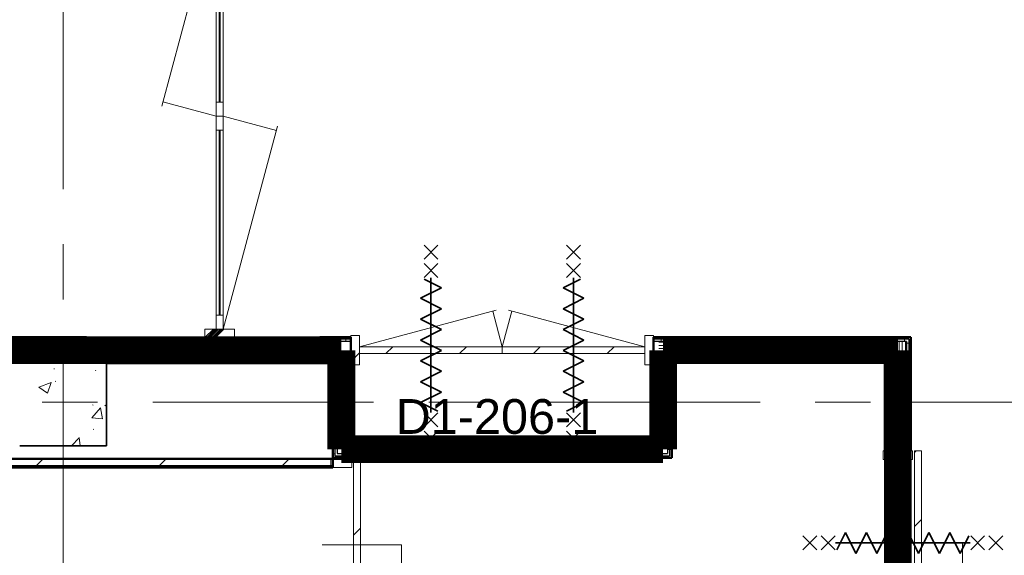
# Model space of a CAD drawing. Extents: x -2538 to 83400, y -8040 to 61900.
# Tile 88 of 105: x 62150 to 67812, y 38120 to 41202. Entities that reach past the tile are written whole.
import ezdxf

# ---------------------------------------------------------------- set-up
doc = ezdxf.new("R2010")
doc.units = 0
doc.header["$LTSCALE"] = 100
doc.linetypes.add('SCHEIDING_BRANDWEREND60', pattern=[3.2, 0.8, -1.6, 0.8])
doc.linetypes.add('stramien', pattern=[22.225, 12.7, -3.175, 3.175, -3.175])
for name, color, linetype, lineweight in [('00---0--FM-RUIMTENR', 7, 'Continuous', 18), ('BA20----_WANDEN', 14, 'Continuous', 50), ('BL$1A---_ALGEMEEN', 7, 'Continuous', 18), ('BL$7A---_STRAMIEN', 7, 'Continuous', 18), ('BL$8F---_HID-WAND', 7, 'Continuous', 18), ('BL20----_WANDEN', 7, 'Continuous', 25), ('BL28----_CONSTRUCTIES', 4, 'Continuous', 18), ('BL30----_BRANDSYMBOLEN', 14, 'Continuous', 35), ('BL30----_KOZIJNEN', 14, 'Continuous', 25), ('BL40----_BRANDWERENDESCHEIDING_60MIN', 84, 'SCHEIDING_BRANDWEREND60', 158)]:
    doc.layers.add(name, color=color, linetype=linetype, lineweight=lineweight)
doc.styles.add('Arial', font='arial.ttf', dxfattribs={"height": 200})
pattern_1 = [(270, (61025, 39375), (500, 2e-12), []), (270, (60975, 39375), (500, 2e-12), []), (270, (60925, 39375), (500, 2e-12), []), (270, (60875, 39375), (500, 2e-12), [])]
pattern_2 = [(0, (65800, 38827.5), (0, 500), []), (0, (65800, 38777.5), (0, 500), []), (0, (65800, 38727.5), (0, 500), []), (0, (65800, 38677.5), (0, 500), [])]
pattern_3 = [(270, (66387.5, 39375), (500, 2e-12), []), (270, (66337.5, 39375), (500, 2e-12), []), (270, (66287.5, 39375), (500, 2e-12), []), (270, (66237.5, 39375), (500, 2e-12), [])]
pattern_4 = [(90, (65075, 38680), (-500, -1e-12), []), (90, (65125, 38680), (-500, -1e-12), []), (90, (65175, 38680), (-500, -1e-12), []), (90, (65225, 38680), (-500, -1e-12), [])]
pattern_5 = [(0, (67125, 37890), (0, 500), []), (0, (67125, 37840), (0, 500), []), (0, (67125, 37790), (0, 500), []), (0, (67125, 37740), (0, 500), [])]
pattern_6 = [(45, (1253.4, 5927.3), (-353.5534, 353.5534), [])]
pattern_7 = [(45, (-63551.6, -33372.68), (-212.132, 212.132), [])]
pattern_8 = [(135, (32577.7, -62746.6), (-500, -500), []), (135, (32577.7, -62576.6), (-500, -500), []), (135, (32577.7, -62566.6), (-500, -500), []), (135, (32577.7, -62556.6), (-500, -500), []), (135, (32577.7, -62546.6), (-500, -500), []), (135, (32577.7, -62536.6), (-500, -500), []), (135, (32577.7, -62526.6), (-500, -500), []), (135, (32577.7, -62516.6), (-500, -500), [])]
pattern_9 = [(135, (32588.7, -65946.6), (-500, -500), []), (135, (32588.7, -65776.6), (-500, -500), []), (135, (32588.7, -65766.6), (-500, -500), []), (135, (32588.7, -65756.6), (-500, -500), []), (135, (32588.7, -65746.6), (-500, -500), []), (135, (32588.7, -65736.6), (-500, -500), []), (135, (32588.7, -65726.6), (-500, -500), []), (135, (32588.7, -65716.6), (-500, -500), [])]
pattern_10 = [(1e-13, (63950, 37592.5), (-9e-13, 500), []), (1e-13, (63950, 37542.5), (-9e-13, 500), []), (1e-13, (63950, 37492.5), (-9e-13, 500), []), (1e-13, (63950, 37442.5), (-9e-13, 500), [])]
pattern_11 = [(1e-13, (63950, 38802.5), (-9e-13, 500), []), (1e-13, (63950, 38752.5), (-9e-13, 500), []), (1e-13, (63950, 38702.5), (-9e-13, 500), []), (1e-13, (63950, 38652.5), (-9e-13, 500), [])]
pattern_12 = [(135, (34719.1, -62046.6), (-500, -500), []), (135, (34719.1, -61876.6), (-500, -500), []), (135, (34719.1, -61866.6), (-500, -500), []), (135, (34719.1, -61856.6), (-500, -500), []), (135, (34719.1, -61846.6), (-500, -500), []), (135, (34719.1, -61836.6), (-500, -500), []), (135, (34719.1, -61826.6), (-500, -500), []), (135, (34719.1, -61816.6), (-500, -500), [])]

# ---------------------------------------------------------------- blocks, each defined once
blk = doc.blocks.new('32_DR_AMC_s_dubbele deur_dt1 - 1740x2160_wbdbo60-2935297-1')
at = {"layer": 'BL30----_KOZIJNEN', "lineweight": 18}
h = blk.add_hatch(dxfattribs=at)
h.set_pattern_fill('FP_429', color=256, style=0, pattern_type=2)
h.set_pattern_definition([(45, (-63551.6, -33372.7), (-500, 500), []), (45, (-63381.6, -33372.7), (-500, 500), []), (45, (-63371.6, -33372.7), (-500, 500), []), (45, (-63361.6, -33372.7), (-500, 500), []), (45, (-63351.6, -33372.7), (-500, 500), []), (45, (-63341.6, -33372.7), (-500, 500), []), (45, (-63331.6, -33372.7), (-500, 500), []), (45, (-63321.6, -33372.7), (-500, 500), [])])
h.paths.add_polyline_path([(990, -85), (990, 85), (940, 85), (940, -85)], flags=0)
h.paths.add_polyline_path([(-750, -85), (-700, -85), (-700, 85), (-750, 85)], flags=0)
h = blk.add_hatch(dxfattribs=at)
h.set_pattern_fill('FP_428', color=256, style=0, pattern_type=2)
h.set_pattern_definition(pattern_7)
h.paths.add_polyline_path([(120, -20), (120, 20), (-700, 20), (-700, -20), (-577.5, -20)], flags=0)
h = blk.add_hatch(dxfattribs=at)
h.set_pattern_fill('FP_428', color=256, style=0, pattern_type=2)
h.set_pattern_definition(pattern_7)
h.paths.add_polyline_path([(940, -20), (940, 20), (120, 20), (120, -20), (700.4, -20)], flags=0)
at = {"layer": 'BL30----_BRANDSYMBOLEN'}
for p, q in [((-330, 603.6), (-250, 523.6)), ((-250, 603.6), (-330, 523.6)), ((570, 603.6), (490, 523.6)), ((490, 603.6), (570, 523.6)), ((-250, 498.7), (-330, 418.6)), ((-330, 498.7), (-250, 418.6)), ((490, 498.7), (570, 418.6)), ((570, 498.7), (490, 418.6)), ((-230, 358.6), (-330, 408.6)), ((-290, 416.3), (-290, -358.7)), ((-290, 416.3), (-290, -358.7)), ((470, 358.6), (570, 408.6)), ((530, 416.3), (530, -358.7)), ((530, 416.3), (530, -358.7)), ((-350, 298.6), (-230, 358.6)), ((590, 298.6), (470, 358.6)), ((-230, 238.6), (-350, 298.6)), ((470, 238.6), (590, 298.6)), ((-350, 178.6), (-230, 238.6)), ((590, 178.6), (470, 238.6)), ((-230, 118.6), (-350, 178.6)), ((470, 118.6), (590, 178.6)), ((-350, 58.6), (-230, 118.6)), ((590, 58.6), (470, 118.6)), ((-230, -1.4), (-350, 58.6)), ((470, -1.4), (590, 58.6)), ((-350, -61.4), (-230, -1.4)), ((590, -61.4), (470, -1.4)), ((-230, -121.4), (-350, -61.4)), ((470, -121.4), (590, -61.4)), ((-350, -181.4), (-230, -121.4)), ((590, -181.4), (470, -121.4)), ((-230, -241.4), (-350, -181.4)), ((470, -241.4), (590, -181.4)), ((-350, -301.4), (-230, -241.4)), ((590, -301.4), (470, -241.4)), ((-250, -351.4), (-350, -301.4)), ((490, -351.4), (590, -301.4)), ((-330, -361.4), (-250, -441.4)), ((-250, -361.4), (-330, -441.4)), ((570, -361.4), (490, -441.4)), ((490, -361.4), (570, -441.4)), ((-330, -466.4), (-250, -546.4)), ((-250, -466.4), (-330, -546.4)), ((570, -466.4), (490, -546.4)), ((490, -466.4), (570, -546.4))]:
    blk.add_line(p, q, dxfattribs=at)
at = {"layer": 'BL30----_KOZIJNEN', "lineweight": 18}
for p, q in [((-700, 20), (84.4, 230.2)), ((940, 20), (155.6, 230.2)), ((120, 20), (65.1, 225)), ((120, 20), (174.9, 225)), ((-700, 85), (-750, 85)), ((-750, 85), (-750, -85)), ((-700, -85), (-700, 85)), ((990, 85), (940, 85)), ((940, 85), (940, -85)), ((990, -85), (990, 85)), ((120, 20), (-700, 20)), ((-700, 20), (-700, -20)), ((120, -20), (120, 20)), ((940, 20), (120, 20)), ((120, 20), (120, -20)), ((940, -20), (940, 20)), ((-700, -20), (120, -20)), ((120, -20), (940, -20)), ((-750, -85), (-700, -85)), ((940, -85), (990, -85))]:
    blk.add_line(p, q, dxfattribs=at)
blk = doc.blocks.new('32_DR_AMC_s_enkele schuifdeur_dt1 - 990x2160-2919440-1')
at = {"layer": 'BL$1A---_ALGEMEEN'}
h = blk.add_hatch(dxfattribs=at)
h.set_pattern_fill('FP_430', color=256, style=0, pattern_type=2)
h.set_pattern_definition(pattern_8)
h.paths.add_polyline_path([(-120, 60), (-170, 60), (-170, -60), (-120, -60)], flags=0)
at = {"layer": 'BL30----_KOZIJNEN', "lineweight": 18}
h = blk.add_hatch(dxfattribs=at)
h.set_pattern_fill('FP_431', color=256, style=0, pattern_type=2)
h.set_pattern_definition([(135, (32577.68, -62746.6), (-212.132, -212.132), [])])
h.paths.add_polyline_path([(820, 110), (-170, 110), (-170, 70), (820, 70)], flags=0)
h = blk.add_hatch(dxfattribs=at)
h.set_pattern_fill('FP_430', color=256, style=0, pattern_type=2)
h.set_pattern_definition(pattern_8)
h.paths.add_polyline_path([(820, 60), (770, 60), (770, -60), (820, -60)], flags=0)
at = {"layer": 'BL$1A---_ALGEMEEN'}
for p, q in [((645, 346), (541.1, 406)), ((325, -109.9), (325, 346)), ((325, 346), (645, 346)), ((645, 346), (541.1, 286))]:
    blk.add_line(p, q, dxfattribs=at)
at = {"layer": 'BL30----_KOZIJNEN', "lineweight": 18}
for p, q in [((820, 110), (-170, 110)), ((-170, 110), (-170, 70)), ((-170, 70), (820, 70)), ((-120, 60), (-170, 60)), ((-170, 60), (-170, -60)), ((-120, -60), (-120, 60)), ((820, 60), (770, 60)), ((770, 60), (770, -60)), ((820, 70), (820, 110)), ((820, -60), (820, 60)), ((-170, -60), (-120, -60)), ((770, -60), (820, -60))]:
    blk.add_line(p, q, dxfattribs=at)
blk = doc.blocks.new('32_DR_AMC_s_enkele schuifdeur_dt1 - 1060x2160_wbdbo60-2935298-1')
at = {"layer": 'BL30----_BRANDSYMBOLEN', "lineweight": 18}
h = blk.add_hatch(dxfattribs=at)
h.set_pattern_fill('FP_432', color=256, style=0, pattern_type=2)
h.set_pattern_definition(pattern_9)
h.paths.add_polyline_path([(-155, 85), (-205, 85), (-205, -85), (-155, -85)], flags=0)
at = {"layer": 'BL30----_KOZIJNEN', "lineweight": 18}
h = blk.add_hatch(dxfattribs=at)
h.set_pattern_fill('FP_433', color=256, style=0, pattern_type=2)
h.set_pattern_definition([(135, (32588.68, -65946.6), (-212.132, -212.132), [])])
h.paths.add_polyline_path([(855, 135), (-205, 135), (-205, 95), (855, 95)], flags=0)
h = blk.add_hatch(dxfattribs=at)
h.set_pattern_fill('FP_432', color=256, style=0, pattern_type=2)
h.set_pattern_definition(pattern_9)
h.paths.add_polyline_path([(855, 85), (805, 85), (805, -85), (855, -85)], flags=0)
at = {"layer": 'BL$1A---_ALGEMEEN'}
for p, q in [((645, 371), (541.1, 431)), ((325, -84.9), (325, 371)), ((325, 371), (645, 371)), ((645, 371), (541.1, 311))]:
    blk.add_line(p, q, dxfattribs=at)
at = {"layer": 'BL30----_BRANDSYMBOLEN'}
for p, q in [((285, 603.6), (365, 523.6)), ((365, 603.6), (285, 523.6)), ((365, 498.7), (285, 418.6)), ((285, 498.7), (365, 418.6)), ((385, 358.6), (285, 408.6)), ((325, 416.3), (325, -358.7)), ((325, 416.3), (325, -358.7)), ((265, 298.6), (385, 358.6)), ((385, 238.6), (265, 298.6)), ((265, 178.6), (385, 238.6)), ((385, 118.6), (265, 178.6)), ((265, 58.6), (385, 118.6)), ((385, -1.4), (265, 58.6)), ((265, -61.4), (385, -1.4)), ((385, -121.4), (265, -61.4)), ((265, -181.4), (385, -121.4)), ((385, -241.4), (265, -181.4)), ((265, -301.4), (385, -241.4)), ((365, -351.4), (265, -301.4)), ((285, -361.4), (365, -441.4)), ((365, -361.4), (285, -441.4)), ((285, -466.4), (365, -546.4)), ((365, -466.4), (285, -546.4))]:
    blk.add_line(p, q, dxfattribs=at)
at = {"layer": 'BL30----_KOZIJNEN', "lineweight": 18}
for p, q in [((855, 135), (-205, 135)), ((-205, 135), (-205, 95)), ((855, 95), (855, 135)), ((-205, 95), (855, 95)), ((-155, 85), (-205, 85)), ((-205, 85), (-205, -85)), ((-155, -85), (-155, 85)), ((855, 85), (805, 85)), ((805, 85), (805, -85)), ((855, -85), (855, 85)), ((-205, -85), (-155, -85)), ((805, -85), (855, -85))]:
    blk.add_line(p, q, dxfattribs=at)
blk = doc.blocks.new('32_DR_AMC_s_dubbele deur tegengesteld_L_dt3 - 2550x2650-2856382-1')
at = {"layer": 'BL30----_KOZIJNEN', "lineweight": 18}
h = blk.add_hatch(dxfattribs=at)
h.set_pattern_fill('FP_977', color=256, style=0, pattern_type=2)
h.set_pattern_definition(pattern_12)
h.paths.add_polyline_path([(1275, 50), (1275, 85), (1225, 85), (1225, -85), (1275, -85), (1275, -50)], flags=0)
h.paths.add_polyline_path([(-1225, 85), (-1275, 85), (-1275, -85), (-1225, -85), (-1225, 75.5)], flags=0)
h = blk.add_hatch(dxfattribs=at)
h.set_pattern_fill('FP_977', color=256, style=0, pattern_type=2)
h.set_pattern_definition(pattern_12)
h.paths.add_polyline_path([(0, 20), (-80, 20), (-80, -20), (0, -20)], flags=0)
h.paths.add_polyline_path([(-1145, 20), (-1225, 20), (-1225, -20), (-1145, -20)], flags=0)
for p, q in [((0, 20), (82.1, 326.3)), ((1225, 20), (57.9, 332.7)), ((-1225, 85), (-1275, 85)), ((-1275, 85), (-1275, 75.5)), ((-1225, -85), (-1225, 85)), ((1225, 85), (1225, -85)), ((1275, 85), (1225, 85)), ((-1145, 20), (-1225, 20)), ((-1225, 20), (-1225, -20)), ((-1145, -20), (-1145, 20)), ((-1145, 20), (-80, 20)), ((-80, 3), (-1145, 3)), ((-1145, 3), (-1145, -3)), ((0, 20), (-80, 20)), ((-80, 20), (-80, -20)), ((-80, -3), (-80, 3)), ((0, -20), (0, 20)), ((80, 20), (0, 20)), ((0, 20), (0, -20)), ((80, -20), (80, 20)), ((80, 20), (1145, 20)), ((1145, 3), (80, 3)), ((80, 3), (80, -3)), ((1225, 20), (1145, 20)), ((1145, 20), (1145, -20)), ((1145, -3), (1145, 3)), ((1225, -20), (1225, 20)), ((-1225, -20), (-57.9, -332.7)), ((-1225, -20), (-1145, -20)), ((-1145, -3), (-80, -3)), ((-80, -20), (-1145, -20)), ((0, -20), (-82.1, -326.3)), ((-80, -20), (0, -20)), ((0, -20), (80, -20)), ((80, -3), (1145, -3)), ((1145, -20), (80, -20)), ((1145, -20), (1225, -20)), ((-1275, -75), (-1275, -85)), ((-1275, -85), (-1225, -85)), ((1225, -85), (1275, -85))]:
    blk.add_line(p, q, dxfattribs=at)

msp = doc.modelspace()

# ---------------------------------------------------------------- hatches: boundary and pattern name
at = {"layer": 'BA20----_WANDEN', "lineweight": 18}
h = msp.add_hatch(dxfattribs=at)
h.set_pattern_fill('FP_976', color=256, angle=90, style=0, pattern_type=2)
h.set_pattern_definition([(180, (63375, 40650), (-4e-14, -337.5), []), (180, (63375, 40668.75), (-4e-14, -337.5), []), (180, (63375, 40687.5), (-4e-14, -337.5), []), (180, (63375, 40706.25), (-4e-14, -337.5), []), (180, (63375, 40725), (-4e-14, -337.5), []), (180, (63375, 40743.75), (-4e-14, -337.5), []), (180, (63375, 40762.5), (-4e-14, -337.5), [])])
h.paths.add_polyline_path([(63250, 39350), (63350, 39350), (63350, 39371.5), (63250, 39371.5), (63250, 39362.5)], flags=0)
h.paths.add_polyline_path([(63350, 41921.5), (63350, 41950), (63250, 41950), (63250, 41921.5)], flags=0)
h = msp.add_hatch(dxfattribs=at)
h.set_pattern_fill('FP_75', color=256, angle=-270, style=0, pattern_type=2)
h.set_pattern_definition(pattern_1)
h.paths.add_polyline_path([(65800, 39362.5), (65800, 39375), (65795, 39375), (65795, 39362.5)], flags=0)
h.paths.add_polyline_path([(63237.5, 39362.5), (63237.5, 39371.5), (62535, 39371.5), (62535, 39375), (56562.5, 39375), (56562.5, 39362.5), (62885.8, 39362.5)], flags=0)
h.paths.add_polyline_path([(64055, 39362.5), (64055, 39375), (63875, 39375), (63875, 39371.5), (63362.5, 39371.5), (63362.5, 39362.5), (63588.4, 39362.5)], flags=0)
h = msp.add_hatch(dxfattribs=at)
h.set_pattern_fill('FP_75', color=256, angle=-270, style=0, pattern_type=2)
h.set_pattern_definition(pattern_1)
h.paths.add_polyline_path([(65812.5, 39350), (65812.5, 39362.5), (65795, 39362.5), (65795, 39350), (65800, 39350)], flags=0)
h.paths.add_polyline_path([(64055, 39350), (64055, 39362.5), (63350, 39362.5), (63350, 39350), (63588.4, 39350)], flags=0)
h.paths.add_polyline_path([(62885.8, 39350), (63250, 39350), (63250, 39362.5), (56575, 39362.5), (56575, 39350), (60075.7, 39350)], flags=0)
h = msp.add_hatch(dxfattribs=at)
h.set_pattern_fill('FP_77', color=256, angle=90, style=0, pattern_type=2)
h.set_pattern_definition(pattern_2)
h.paths.add_polyline_path([(65800, 38767.5), (65812.5, 38767.5), (65812.5, 39237.5), (65800, 39237.5), (65800, 38780)], flags=0)
h.paths.add_polyline_path([(65812.5, 39362.5), (65812.5, 39375), (65800, 39375), (65800, 39362.5)], flags=0)
h = msp.add_hatch(dxfattribs=at)
h.set_pattern_fill('FP_79', color=256, angle=-270, style=0, pattern_type=2)
h.set_pattern_definition(pattern_3)
h.paths.add_polyline_path([(67275, 39362.5), (67275, 39375), (65812.5, 39375), (65812.5, 39362.5), (67262.5, 39362.5)], flags=0)
h = msp.add_hatch(dxfattribs=at)
h.set_pattern_fill('FP_77', color=256, angle=90, style=0, pattern_type=2)
h.set_pattern_definition(pattern_2)
h.paths.add_polyline_path([(65812.5, 38755), (65825, 38755), (65825, 39250), (65812.5, 39250), (65812.5, 38767.5)], flags=0)
h.paths.add_polyline_path([(65812.5, 39350), (65825, 39351), (65825, 39362.5), (65812.5, 39362.5), (65812.5, 39351)], flags=0)
h = msp.add_hatch(dxfattribs=at)
h.set_pattern_fill('FP_79', color=256, angle=-270, style=0, pattern_type=2)
h.set_pattern_definition(pattern_3)
h.paths.add_polyline_path([(67250, 39350), (67262.5, 39350), (67262.5, 39362.5), (65825, 39362.5), (65825, 39350), (67101, 39350)], flags=0)
h = msp.add_hatch(dxfattribs=at)
h.set_pattern_fill('FP_115', color=256, angle=90, style=0, pattern_type=2)
h.set_pattern_definition(pattern_5)
h.paths.add_polyline_path([(67275, 36767.5), (67275, 37661), (67262.5, 37661), (67262.5, 36767.5)], flags=0)
h.paths.add_polyline_path([(67275, 38721), (67275, 39362.5), (67262.5, 39362.5), (67262.5, 38721)], flags=0)
h = msp.add_hatch(dxfattribs=at)
h.set_pattern_fill('FP_76', color=256, angle=-270, style=0, pattern_type=2)
h.set_pattern_definition([(270, (61225, 39375), (337.5, 1e-12), []), (270, (61206.25, 39375), (337.5, 1e-12), []), (270, (61187.5, 39375), (337.5, 1e-12), []), (270, (61168.75, 39375), (337.5, 1e-12), []), (270, (61150, 39375), (337.5, 1e-12), []), (270, (61131.25, 39375), (337.5, 1e-12), []), (270, (61112.5, 39375), (337.5, 1e-12), [])])
h.paths.add_polyline_path([(65800, 39250), (65825, 39250), (65825, 39350), (65795, 39350), (65795, 39250)], flags=0)
h.paths.add_polyline_path([(62650, 39250), (64055, 39250), (64055, 39350), (56625, 39350), (56625, 39250), (62150, 39250)], flags=0)
h = msp.add_hatch(dxfattribs=at)
h.set_pattern_fill('FP_78', color=256, angle=90, style=0, pattern_type=2)
h.set_pattern_definition([(0, (65800, 39027.5), (0, 337.5), []), (0, (65800, 39008.75), (0, 337.5), []), (0, (65800, 38990), (0, 337.5), []), (0, (65800, 38971.25), (0, 337.5), []), (0, (65800, 38952.5), (0, 337.5), []), (0, (65800, 38933.75), (0, 337.5), []), (0, (65800, 38915), (0, 337.5), [])])
h.paths.add_polyline_path([(65825, 38705), (65875, 38705), (65875, 39350), (65825, 39350), (65825, 38755)], flags=0)
h = msp.add_hatch(dxfattribs=at)
h.set_pattern_fill('FP_80', color=256, angle=-270, style=0, pattern_type=2)
h.set_pattern_definition([(270, (66587.5, 39375), (337.5, 1e-12), []), (270, (66568.75, 39375), (337.5, 1e-12), []), (270, (66550, 39375), (337.5, 1e-12), []), (270, (66531.25, 39375), (337.5, 1e-12), []), (270, (66512.5, 39375), (337.5, 1e-12), []), (270, (66493.75, 39375), (337.5, 1e-12), []), (270, (66475, 39375), (337.5, 1e-12), [])])
h.paths.add_polyline_path([(67150, 39300), (67250, 39300), (67250, 39350), (65875, 39350), (65875, 39300), (67101, 39300)], flags=0)
h = msp.add_hatch(dxfattribs=at)
h.set_pattern_fill('FP_77', color=256, angle=90, style=0, pattern_type=2)
h.set_pattern_definition(pattern_2)
h.paths.add_polyline_path([(65875, 38692.5), (65887.5, 38692.5), (65887.5, 39300), (65875, 39300), (65875, 38705)], flags=0)
h = msp.add_hatch(dxfattribs=at)
h.set_pattern_fill('FP_79', color=256, angle=-270, style=0, pattern_type=2)
h.set_pattern_definition(pattern_3)
h.paths.add_polyline_path([(67137.5, 39287.5), (67150, 39287.5), (67150, 39300), (65887.5, 39300), (65887.5, 39287.5), (67101, 39287.5)], flags=0)
h = msp.add_hatch(dxfattribs=at)
h.set_pattern_fill('FP_116', color=256, angle=90, style=0, pattern_type=2)
h.set_pattern_definition([(0, (67125, 38090), (0, 337.5), []), (0, (67125, 38071.25), (0, 337.5), []), (0, (67125, 38052.5), (0, 337.5), []), (0, (67125, 38033.75), (0, 337.5), []), (0, (67125, 38015), (0, 337.5), []), (0, (67125, 37996.25), (0, 337.5), []), (0, (67125, 37977.5), (0, 337.5), [])])
h.paths.add_polyline_path([(67150, 36880), (67250, 36880), (67250, 37661), (67150, 37661), (67150, 36892.5)], flags=0)
h.paths.add_polyline_path([(67250, 38721), (67250, 39300), (67150, 39300), (67150, 38721)], flags=0)
h = msp.add_hatch(dxfattribs=at)
h.set_pattern_fill('FP_115', color=256, angle=90, style=0, pattern_type=2)
h.set_pattern_definition(pattern_5)
h.paths.add_polyline_path([(67250, 36780), (67262.5, 36780), (67262.5, 37661), (67250, 37661), (67250, 36880)], flags=0)
h.paths.add_polyline_path([(67262.5, 38721), (67262.5, 39350), (67250, 39350), (67250, 38721)], flags=0)
h = msp.add_hatch(dxfattribs=at)
h.set_pattern_fill('FP_75', color=256, angle=-270, style=0, pattern_type=2)
h.set_pattern_definition(pattern_1)
h.paths.add_polyline_path([(65795, 39237.5), (65812.5, 39237.5), (65812.5, 39250), (65795, 39250)], flags=0)
h.paths.add_polyline_path([(63962.5, 39237.5), (63975, 39237.5), (63975, 39250), (62650, 39250), (62650, 39237.5), (63588.4, 39237.5)], flags=0)
h.paths.add_polyline_path([(64055, 39237.5), (64055, 39250), (64025, 39250), (64025, 39237.5), (64037.5, 39237.5)], flags=0)
h.paths.add_polyline_path([(62150, 39237.5), (62150, 39250), (56637.5, 39250), (56637.5, 39237.5), (60075.7, 39237.5)], flags=0)
h = msp.add_hatch(dxfattribs=at)
h.set_pattern_fill('FP_683', color=256, angle=90, style=0, pattern_type=2)
h.set_pattern_definition([(1e-13, (63950, 39002.5), (-6e-13, 337.5), []), (1e-13, (63950, 38983.75), (-6e-13, 337.5), []), (1e-13, (63950, 38965), (-6e-13, 337.5), []), (1e-13, (63950, 38946.25), (-6e-13, 337.5), []), (1e-13, (63950, 38927.5), (-6e-13, 337.5), []), (1e-13, (63950, 38908.75), (-6e-13, 337.5), []), (1e-13, (63950, 38890), (-6e-13, 337.5), [])])
h.paths.add_polyline_path([(64025, 38755), (64025, 39250), (63975, 39250), (63975, 38755)], flags=0)
h = msp.add_hatch(dxfattribs=at)
h.set_pattern_fill('FP_77', color=256, angle=90, style=0, pattern_type=2)
h.set_pattern_definition(pattern_2)
h.paths.add_polyline_path([(65887.5, 38680), (65900, 38680), (65900, 39287.5), (65887.5, 39287.5), (65887.5, 38692.5)], flags=0)
h = msp.add_hatch(dxfattribs=at)
h.set_pattern_fill('FP_79', color=256, angle=-270, style=0, pattern_type=2)
h.set_pattern_definition(pattern_3)
h.paths.add_polyline_path([(67125, 39275), (67137.5, 39275), (67137.5, 39287.5), (65900, 39287.5), (65900, 39275), (67101, 39275)], flags=0)
h = msp.add_hatch(dxfattribs=at)
h.set_pattern_fill('FP_115', color=256, angle=90, style=0, pattern_type=2)
h.set_pattern_definition(pattern_5)
h.paths.add_polyline_path([(67137.5, 36905), (67137.5, 37661), (67125, 37661), (67125, 36905)], flags=0)
h.paths.add_polyline_path([(67125, 38721), (67137.5, 38721), (67137.5, 39275), (67125, 39275)], flags=0)
h = msp.add_hatch(dxfattribs=at)
h.set_pattern_fill('FP_115', color=256, angle=90, style=0, pattern_type=2)
h.set_pattern_definition(pattern_5)
h.paths.add_polyline_path([(67137.5, 36892.5), (67150, 36892.5), (67150, 37661), (67137.5, 37661), (67137.5, 36905)], flags=0)
h.paths.add_polyline_path([(67150, 38721), (67150, 39287.5), (67137.5, 39287.5), (67137.5, 38721)], flags=0)
h = msp.add_hatch(dxfattribs=at)
h.set_pattern_fill('FP_75', color=256, angle=-270, style=0, pattern_type=2)
h.set_pattern_definition(pattern_1)
h.paths.add_polyline_path([(65800, 39225), (65800, 39237.5), (65795, 39237.5), (65795, 39225)], flags=0)
h.paths.add_polyline_path([(63950, 39225), (63962.5, 39225), (63962.5, 39237.5), (62650, 39237.5), (62650, 39225), (63588.4, 39225)], flags=0)
h.paths.add_polyline_path([(64055, 39225), (64055, 39237.5), (64037.5, 39237.5), (64037.5, 39225), (64050, 39225)], flags=0)
h.paths.add_polyline_path([(62150, 39225), (62150, 39237.5), (56650, 39237.5), (56650, 39225), (60075.7, 39225)], flags=0)
h = msp.add_hatch(dxfattribs=at)
h.set_pattern_fill('FP_682', color=256, angle=90, style=0, pattern_type=2)
h.set_pattern_definition(pattern_11)
h.paths.add_polyline_path([(63962.5, 38692.5), (63962.5, 39225), (63950, 39225), (63950, 38692.5)], flags=0)
h = msp.add_hatch(dxfattribs=at)
h.set_pattern_fill('FP_682', color=256, angle=90, style=0, pattern_type=2)
h.set_pattern_definition(pattern_11)
h.paths.add_polyline_path([(63962.5, 38705), (63975, 38705), (63975, 39237.5), (63962.5, 39237.5), (63962.5, 38780)], flags=0)
h = msp.add_hatch(dxfattribs=at)
h.set_pattern_fill('FP_682', color=256, angle=90, style=0, pattern_type=2)
h.set_pattern_definition(pattern_11)
h.paths.add_polyline_path([(64025, 38767.5), (64037.5, 38767.5), (64037.5, 39237.5), (64025, 39237.5), (64025, 38780)], flags=0)
h = msp.add_hatch(dxfattribs=at)
h.set_pattern_fill('FP_682', color=256, angle=90, style=0, pattern_type=2)
h.set_pattern_definition(pattern_11)
h.paths.add_polyline_path([(64050, 38780), (64050, 39225), (64037.5, 39225), (64037.5, 38780)], flags=0)
h = msp.add_hatch(dxfattribs=at)
h.set_pattern_fill('FP_82', color=256, angle=90, style=0, pattern_type=2)
h.set_pattern_definition([(90, (64875, 38680), (-337.5, -8e-13), []), (90, (64893.75, 38680), (-337.5, -8e-13), []), (90, (64912.5, 38680), (-337.5, -8e-13), []), (90, (64931.25, 38680), (-337.5, -8e-13), []), (90, (64950, 38680), (-337.5, -8e-13), []), (90, (64968.75, 38680), (-337.5, -8e-13), []), (90, (64987.5, 38680), (-337.5, -8e-13), [])])
h.paths.add_polyline_path([(65800, 38705), (65825, 38705), (65825, 38755), (63975, 38755), (63975, 38705), (65695.9, 38705)], flags=0)
h = msp.add_hatch(dxfattribs=at)
h.set_pattern_fill('FP_81', color=256, angle=90, style=0, pattern_type=2)
h.set_pattern_definition(pattern_4)
h.paths.add_polyline_path([(65800, 38755), (65812.5, 38755), (65812.5, 38767.5), (64025, 38767.5), (64025, 38755), (65695.9, 38755)], flags=0)
h = msp.add_hatch(dxfattribs=at)
h.set_pattern_fill('FP_81', color=256, angle=90, style=0, pattern_type=2)
h.set_pattern_definition(pattern_4)
h.paths.add_polyline_path([(65800, 38767.5), (65800, 38780), (64037.5, 38780), (64037.5, 38767.5), (65695.9, 38767.5)], flags=0)
h = msp.add_hatch(dxfattribs=at)
h.set_pattern_fill('FP_44', color=256, style=0, pattern_type=2)
h.set_pattern_definition(pattern_6)
h.paths.add_polyline_path([(63950, 38635), (63950, 38675), (60933.4, 38675), (60933.4, 38635), (63939.6, 38635)], flags=0)
h = msp.add_hatch(dxfattribs=at)
h.set_pattern_fill('FP_81', color=256, angle=90, style=0, pattern_type=2)
h.set_pattern_definition(pattern_4)
h.paths.add_polyline_path([(65800, 38680), (65887.5, 38680), (65887.5, 38692.5), (63950, 38692.5), (63950, 38680), (65695.9, 38680)], flags=0)
h = msp.add_hatch(dxfattribs=at)
h.set_pattern_fill('FP_680', color=256, angle=90, style=0, pattern_type=2)
h.set_pattern_definition(pattern_10)
h.paths.add_polyline_path([(63962.5, 36905), (63962.5, 37685), (63950, 37685), (63950, 36905)], flags=0)
h.paths.add_polyline_path([(63950, 38675), (63962.5, 38675), (63962.5, 38680), (63950, 38680)], flags=0)
h = msp.add_hatch(dxfattribs=at)
h.set_pattern_fill('FP_81', color=256, angle=90, style=0, pattern_type=2)
h.set_pattern_definition(pattern_4)
h.paths.add_polyline_path([(65800, 38692.5), (65875, 38692.5), (65875, 38705), (63962.5, 38705), (63962.5, 38692.5), (65695.9, 38692.5)], flags=0)
h = msp.add_hatch(dxfattribs=at)
h.set_pattern_fill('FP_680', color=256, angle=90, style=0, pattern_type=2)
h.set_pattern_definition(pattern_10)
h.paths.add_polyline_path([(63975, 36905), (63975, 37685), (63962.5, 37685), (63962.5, 36905)], flags=0)
h.paths.add_polyline_path([(63962.5, 38675), (63975, 38675), (63975, 38680), (63962.5, 38680)], flags=0)
h = msp.add_hatch(dxfattribs=at)
h.set_pattern_fill('FP_681', color=256, angle=90, style=0, pattern_type=2)
h.set_pattern_definition([(1e-13, (63950, 37792.5), (-6e-13, 337.5), []), (1e-13, (63950, 37773.75), (-6e-13, 337.5), []), (1e-13, (63950, 37755), (-6e-13, 337.5), []), (1e-13, (63950, 37736.25), (-6e-13, 337.5), []), (1e-13, (63950, 37717.5), (-6e-13, 337.5), []), (1e-13, (63950, 37698.75), (-6e-13, 337.5), []), (1e-13, (63950, 37680), (-6e-13, 337.5), [])])
h.paths.add_polyline_path([(64025, 36905), (64025, 37685), (63975, 37685), (63975, 36905)], flags=0)
h.paths.add_polyline_path([(63975, 38675), (64025, 38675), (64025, 38680), (63975, 38680)], flags=0)
h = msp.add_hatch(dxfattribs=at)
h.set_pattern_fill('FP_680', color=256, angle=90, style=0, pattern_type=2)
h.set_pattern_definition(pattern_10)
h.paths.add_polyline_path([(64037.5, 36905), (64037.5, 37685), (64025, 37685), (64025, 36905)], flags=0)
h.paths.add_polyline_path([(64037.5, 38675), (64037.5, 38680), (64025, 38680), (64025, 38675)], flags=0)
h = msp.add_hatch(dxfattribs=at)
h.set_pattern_fill('FP_680', color=256, angle=90, style=0, pattern_type=2)
h.set_pattern_definition(pattern_10)
h.paths.add_polyline_path([(64050, 36905), (64050, 37685), (64037.5, 37685), (64037.5, 36905)], flags=0)
h.paths.add_polyline_path([(64050, 38675), (64050, 38680), (64037.5, 38680), (64037.5, 38675)], flags=0)
h = msp.add_hatch(dxfattribs=at)
h.set_pattern_fill('FP_44', color=256, style=0, pattern_type=2)
h.set_pattern_definition(pattern_6)
h.paths.add_polyline_path([(63950, 38625), (63950, 38635), (60893.4, 38635), (60893.4, 38625), (63939.6, 38625)], flags=0)
at = {"layer": 'BL28----_CONSTRUCTIES'}
h = msp.add_hatch(dxfattribs=at)
h.set_pattern_fill('FP_1', color=256, style=0, pattern_type=2)
h.set_pattern_definition([(50, (1253.4, 5927.3), (728.7365, -63.756), [76.2, -838.2]), (355, (1253.4, 5927.3), (-140.972, 764.228), [60.96, -670.56]), (100.451, (1314.1, 5922), (587.77, 700.467), [64.76, -712.36]), (46.184, (1253.4, 6130.5), (1084.316, -168.171), [114.3, -1257.3]), (96.636, (1343.8, 6116.5), (949.61, 989.71), [97.14, -1068.54]), (351.184, (1253.4, 6130.5), (949.62, 989.701), [91.44, -1005.84]), (21, (1355, 6079.7), (606.458, -409.0606), [76.2, -838.2]), (326, (1355, 6079.7), (247.208, 736.753), [60.96, -670.56]), (71.451, (1405.5, 6045.6), (853.668, 327.6855), [64.76, -712.36]), (37.5, (1253.4, 5927.32), (12.3547, 338.2201), [3.353, -659.079, 3.353, -677.367, -673.1]), (37.5, (1253.4, 5927.32), (12.3547, 338.2201), [-1343.152, 3.353, -669.747]), (7.5, (1253.4, 5927.32), (267.2789, 400.7221), [3.353, -384.759, 3.353, -643.839, -256.54]), (7.5, (1253.4, 5927.32), (267.2789, 400.7221), [-1035.304, 3.353, -253.187]), (327.5, (1026.82, 5927.32), (542.3633, -22.9153), [3.353, -250.647, 3.353, -789.127, -1051.56]), (327.5, (1026.82, 5927.32), (542.3633, -22.9153), [-1046.48, 3.353, -1048.207]), (317.5, (925.22, 5927.3), (592.517, 101.707), [3.353, -326.847, 3.353, -522.935, -746.76]), (317.5, (925.22, 5927.3), (592.517, 101.707), [-856.488, 3.353, -743.407])])
h.paths.add_polyline_path([(62150, 38750), (62650, 38750), (62650, 39250), (62150, 39250), (62150, 39225)], flags=0)

# ---------------------------------------------------------------- linework, layer by layer
at = {"layer": 'BL$7A---_STRAMIEN', "linetype": 'stramien'}
for p, q in [((62400, -2000), (62400, 60900)), ((-1537.7, 39000), (83400, 39000)), ((-1537.7, 39000), (83400, 39000))]:
    msp.add_line(p, q, dxfattribs=at)
at = {"layer": 'BL$8F---_HID-WAND'}
msp.add_line((67275, 39000), (69825, 39000), dxfattribs=at)
at = {"layer": 'BL20----_WANDEN', "lineweight": 50}
for p, q in [((62535, 39375), (56550, 39375)), ((62535, 39371.5), (62535, 39375)), ((63875, 39371.5), (62535, 39371.5)), ((64055, 39375), (63875, 39375)), ((63875, 39375), (63875, 39371.5)), ((64055, 39225), (64055, 39375)), ((65795, 39375), (65795, 39225)), ((67275, 39375), (65795, 39375)), ((67275, 38721), (67275, 39375)), ((65900, 38680), (65900, 39275)), ((65900, 39275), (67125, 39275)), ((67125, 39275), (67125, 38721)), ((62650, 39225), (63950, 39225)), ((63950, 39225), (63950, 38625)), ((64050, 39225), (64055, 39225)), ((64050, 38780), (64050, 39225)), ((65795, 39225), (65800, 39225)), ((65800, 39225), (65800, 38780)), ((65800, 38780), (64050, 38780)), ((64050, 38675), (60933.4, 38675)), ((65900, 38680), (63950, 38680)), ((64050, 38675), (64050, 38680)), ((67125, 38721), (67275, 38721)), ((60883.4, 38625), (63950, 38625))]:
    msp.add_line(p, q, dxfattribs=at)
at = {"layer": 'BL20----_WANDEN'}
for p, q in [((63237.5, 39362.5), (56562.5, 39362.5)), ((63237.5, 39371.5), (63237.5, 39362.5)), ((63250, 39371.5), (63250, 39350)), ((63350, 39371.5), (63350, 39350)), ((63362.5, 39371.5), (63362.5, 39362.5)), ((64055, 39362.5), (63362.5, 39362.5)), ((67262.5, 39362.5), (65795, 39362.5)), ((67262.5, 39362.5), (67262.5, 38721)), ((64055, 39350), (56575, 39350)), ((67250, 39350), (65795, 39350)), ((65875, 39300), (65875, 38705)), ((67150, 39300), (65875, 39300)), ((67150, 39300), (67150, 38721)), ((67250, 39350), (67250, 38721)), ((63975, 39250), (56625, 39250)), ((62650, 39250), (62650, 39225)), ((63975, 39250), (63975, 38705)), ((64055, 39250), (64025, 39250)), ((64025, 39250), (64025, 38755)), ((65795, 39250), (65825, 39250)), ((65825, 39250), (65825, 38755)), ((65887.5, 39287.5), (65887.5, 38692.5)), ((67137.5, 39287.5), (65887.5, 39287.5)), ((67137.5, 39287.5), (67137.5, 38721)), ((63962.5, 39237.5), (62650, 39237.5)), ((63962.5, 39237.5), (63962.5, 38692.5)), ((64055, 39237.5), (64037.5, 39237.5)), ((64037.5, 39237.5), (64037.5, 38767.5)), ((65795, 39237.5), (65812.5, 39237.5)), ((65812.5, 39237.5), (65812.5, 38767.5)), ((64025, 38755), (65825, 38755)), ((64037.5, 38767.5), (65812.5, 38767.5)), ((63962.5, 38692.5), (65887.5, 38692.5)), ((63962.5, 38680), (63962.5, 38675)), ((63975, 38705), (65875, 38705)), ((63975, 38680), (63975, 38675)), ((64025, 38680), (64025, 38675)), ((64037.5, 38680), (64037.5, 38675)), ((63950, 38635), (60893.4, 38635))]:
    msp.add_line(p, q, dxfattribs=at)
at = {"layer": 'BL28----_CONSTRUCTIES', "lineweight": 25}
for p, q in [((62650, 39250), (62150, 39250)), ((62650, 39237.5), (62650, 39250)), ((62650, 39225), (62650, 39237.5))]:
    msp.add_line(p, q, dxfattribs=at)
at = {"layer": 'BL28----_CONSTRUCTIES', "lineweight": 35}
for p, q in [((62650, 38750), (62650, 39225)), ((62150, 38750), (62650, 38750))]:
    msp.add_line(p, q, dxfattribs=at)
at = {"layer": 'BL40----_BRANDWERENDESCHEIDING_60MIN', "const_width": 160, "flags": 128}
for points in [[(56600, 39300), (64000, 39300)], [(64000, 39300), (64000, 38730)], [(65850, 38730), (65850, 39300)], [(65850, 39300), (67200, 39300)], [(67200, 39300), (67200, 36830)], [(64000, 38730), (65850, 38730)]]:
    msp.add_lwpolyline(points, dxfattribs=at)

# ---------------------------------------------------------------- block references
at = {"layer": 'BL30----_KOZIJNEN'}
for name, p, rotation in [('32_DR_AMC_s_dubbele deur tegengesteld_L_dt3 - 2550x2650-2856382-1', (63300, 40646.5), 270), ('32_DR_AMC_s_enkele schuifdeur_dt1 - 990x2160-2919440-1', (64000, 38505), 269.9999999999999), ('32_DR_AMC_s_enkele schuifdeur_dt1 - 1060x2160_wbdbo60-2935298-1', (67200, 38516), 270)]:
    msp.add_blockref(name, p, dxfattribs=dict(at, rotation=rotation))
msp.add_blockref('32_DR_AMC_s_dubbele deur_dt1 - 1740x2160_wbdbo60-2935297-1', (64805, 39300), dxfattribs=at)

# ---------------------------------------------------------------- texts
at = {"layer": '00---0--FM-RUIMTENR', "insert": (64312.2, 39018.5), "char_height": 200, "width": 1435.021, "attachment_point": 1, "style": 'Arial'}
msp.add_mtext('D1-206-1', dxfattribs=at)

doc.saveas('drawing.dxf')
